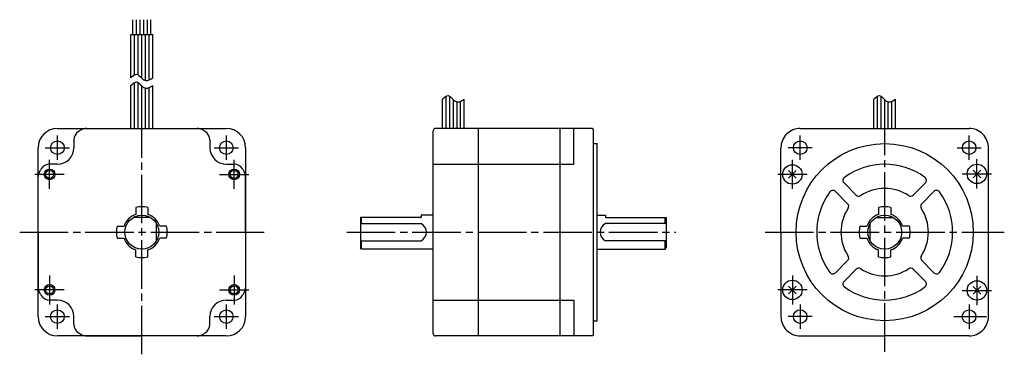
# Model space of a CAD drawing. Extents: x -356 to 49, y -50 to 88.
import ezdxf

# ---------------------------------------------------------------- set-up
doc = ezdxf.new("R2010")
doc.units = 0
doc.header["$MEASUREMENT"] = 0
doc.linetypes.add('CENTER', pattern=[27, 20, -2, 3, -2])
doc.layers.get('0').update_dxf_attribs({"linetype": 'CONTINUOUS'})

# ---------------------------------------------------------------- blocks, each defined once
blk = doc.blocks.new('A$C6F132AA8')
for p, q in [((-309.75, 81.49), (-309.75, 87.56)), ((-308.25, 81.49), (-308.25, 87.56)), ((-306.75, 81.49), (-306.75, 87.56)), ((-305.25, 81.49), (-305.25, 87.56)), ((-303.75, 81.49), (-303.75, 87.56)), ((-302.25, 81.49), (-302.25, 87.56)), ((-310.5, 63.66), (-310.5, 81.49)), ((-310.5, 81.49), (-301.5, 81.49)), ((-309, 64.87), (-309, 81.49)), ((-307.5, 64.83), (-307.5, 81.49)), ((-306, 63.41), (-306, 81.49)), ((-304.5, 62.52), (-304.5, 81.49)), ((-303, 62.76), (-303, 81.49)), ((-301.5, 63.66), (-301.5, 81.49)), ((-309, 42.75), (-309, 61.68)), ((-307.5, 42.75), (-307.5, 61.64)), ((-310.5, 42.75), (-310.5, 60.47)), ((-306, 42.75), (-306, 60.22)), ((-304.5, 42.75), (-304.5, 59.33)), ((-303, 42.75), (-303, 59.57)), ((-301.5, 42.75), (-301.5, 60.47)), ((-182.18, 42.75), (-182.18, 54.85)), ((-180.68, 42.75), (-180.68, 56.06)), ((-179.18, 42.75), (-179.18, 56.02)), ((-177.68, 42.75), (-177.68, 54.6)), ((-176.18, 42.75), (-176.18, 53.71)), ((-174.68, 42.75), (-174.68, 53.95)), ((-173.18, 42.75), (-173.18, 54.85)), ((-4.5, 42.75), (-4.5, 54.85)), ((-3, 42.75), (-3, 56.06)), ((-1.5, 42.75), (-1.5, 56.02)), ((0, 42.75), (0, 54.6)), ((1.5, 42.75), (1.5, 53.71)), ((3, 42.75), (3, 53.95)), ((4.5, 42.75), (4.5, 54.85)), ((-340.75, 42.75), (-271.25, 42.75)), ((-328.87, 42.75), (-283.13, 42.75)), ((-186, -41.75), (-186, 41.75)), ((-120.3, 42.75), (-185, 42.75)), ((-167.3, -42.45), (-167.3, 42.75)), ((-133.7, -42.75), (-133.7, 42.75)), ((-128, 28), (-128, 42.75)), ((-120.3, 42.75), (-120, 42.45)), ((-120, -42.45), (-120, 42.45)), ((-34.75, 42.75), (34.75, 42.75)), ((-334, 38.06), (-334, 34.8)), ((-278, 38.06), (-278, 34.79)), ((-120, 36.51), (-118.48, 36.51)), ((-118.48, -36.51), (-118.48, 36.51)), ((-348.75, -34.75), (-348.75, 34.75)), ((-263.25, 34.75), (-263.25, -34.75)), ((-42.75, 0), (-42.75, 34.75)), ((42.74, -34.91), (42.75, 34.75)), ((-340.8, 28), (-344.06, 28)), ((-271.2, 27.99), (-267.93, 27.99)), ((-186, 28), (-128, 28)), ((-39.6, 22.21), (-36.41, 25.39)), ((-39.6, 25.39), (-36.41, 22.21)), ((36.41, 22.4), (39.6, 25.59)), ((36.41, 25.59), (39.6, 22.4)), ((-348.75, 0), (-348.75, 22.88)), ((-263.26, -0.01), (-263.25, 22.87)), ((-16.76, 20.29), (-11.73, 15.26)), ((11.73, 15.26), (16.76, 20.29)), ((-20.29, 16.76), (-15.26, 11.73)), ((15.26, 11.73), (20.29, 16.76)), ((-308.5, 10.2), (-308.5, 7.34)), ((-303.5, 10.2), (-303.5, 7.34)), ((-2.5, 10.2), (-2.5, 7.34)), ((2.5, 10.2), (2.5, 7.34)), ((-302.39, 6), (-309.6, 6)), ((-216, 6), (-216, -6.5)), ((-191.2, 6), (-216, 6)), ((-215.5, 3.57), (-215.5, 6)), ((-186, 7), (-191, 7)), ((-191, 7), (-191, 6.2)), ((-118.48, 7), (-115, 7)), ((-115, 7), (-115, 6.2)), ((-114.8, 6), (-90, 6)), ((-90.5, 3.57), (-90.5, 6)), ((-90, 6), (-90, -6.5)), ((-3.61, 6), (3.61, 6)), ((-316.2, 2.5), (-313.34, 2.5)), ((-299.98, -3.57), (-299.98, 3.57)), ((-295.8, 2.5), (-298.66, 2.5)), ((-216, 3.57), (-191, 3.57)), ((-90, 3.57), (-115, 3.57)), ((-10.2, 2.5), (-7.34, 2.5)), ((-6.02, -3.57), (-6.02, 3.57)), ((10.2, 2.5), (7.33, 2.5)), ((-348.75, 0), (-348.75, -22.88)), ((-316.2, -2.5), (-313.34, -2.5)), ((-295.8, -2.5), (-298.66, -2.5)), ((-263.26, -0.01), (-263.26, -22.89)), ((-216, -3.57), (-191, -3.57)), ((-215.5, -7), (-215.5, -3.57)), ((-90, -3.57), (-115, -3.57)), ((-90.5, -7), (-90.5, -3.57)), ((-42.75, 0), (-42.75, -34.75)), ((-10.2, -2.5), (-7.34, -2.5)), ((10.2, -2.5), (7.33, -2.5)), ((-308.5, -10.2), (-308.5, -7.34)), ((-303.5, -10.2), (-303.5, -7.34)), ((-215.5, -7), (-216, -6.5)), ((-186, -7), (-215.5, -7)), ((-118.48, -7), (-90.5, -7)), ((-90.5, -7), (-90, -6.5)), ((-2.5, -10.2), (-2.5, -7.34)), ((2.5, -10.2), (2.5, -7.34)), ((-20.29, -16.75), (-15.26, -11.73)), ((15.26, -11.73), (20.29, -16.75)), ((-16.76, -20.29), (-11.73, -15.26)), ((11.73, -15.26), (16.76, -20.29)), ((-39.6, -25.39), (-36.41, -22.21)), ((-39.6, -22.21), (-36.41, -25.39)), ((36.41, -25.59), (39.59, -22.41)), ((36.41, -22.41), (39.59, -25.59)), ((-340.8, -28), (-344.06, -28)), ((-271.21, -28.01), (-267.94, -28.01)), ((-186, -28), (-128, -28)), ((-128, -28), (-128, -42.75)), ((-334, -38.07), (-334, -34.8)), ((-278.01, -38.07), (-278.01, -34.81)), ((-120, -36.51), (-118.48, -36.51)), ((-271.25, -42.75), (-340.75, -42.75)), ((-328.88, -42.75), (-306.01, -42.75)), ((-283.13, -42.76), (-306, -42.75)), ((-120.3, -42.75), (-185, -42.75)), ((-120, -42.45), (-120.3, -42.75)), ((-34.75, -42.75), (-0.01, -42.75)), ((34.74, -42.76), (0, -42.75))]:
    blk.add_line(p, q)
at = {"linetype": 'CENTER'}
for p, q in [((0, -49.28), (0, 49.28)), ((-306, -50.34), (-306, 42.75)), ((-340.8, 29.8), (-340.8, 39.8)), ((-271.2, 29.8), (-271.2, 39.8)), ((-345.8, 34.8), (-335.8, 34.8)), ((-276.2, 34.8), (-266.2, 34.8)), ((-344.01, 17.82), (-344.01, 29.85)), ((-267.99, 17.82), (-267.99, 29.85)), ((-38.01, 17.82), (-38.01, 29.85)), ((38, 18.02), (38.01, 30.04)), ((-337.96, 23.8), (-350.05, 23.8)), ((-337.95, 23.8), (-350.05, 23.8)), ((-274.05, 23.8), (-261.95, 23.8)), ((-274.04, 23.8), (-261.95, 23.8)), ((-31.96, 23.8), (-44.05, 23.8)), ((-31.95, 23.8), (-44.05, 23.8)), ((31.95, 24), (44.04, 24)), ((31.96, 24), (44.05, 24)), ((-49.28, 0), (49.28, 0)), ((-356.34, 0), (-255.66, 0)), ((-221.61, 0), (-86.01, 0)), ((-344.01, -17.83), (-344.01, -29.85)), ((-267.99, -17.83), (-267.99, -29.85)), ((-38.01, -17.82), (-38.01, -29.85)), ((38, -18.02), (38, -30.05)), ((-337.96, -23.8), (-350.06, -23.8)), ((-337.95, -23.8), (-350.05, -23.8)), ((-274.05, -23.8), (-261.95, -23.8)), ((-274.04, -23.8), (-261.94, -23.8)), ((-31.95, -23.8), (-44.05, -23.8)), ((-31.96, -23.8), (-44.05, -23.8)), ((31.95, -24), (44.04, -24)), ((-340.8, -39.8), (-340.8, -29.8)), ((-271.2, -39.8), (-271.2, -29.8)), ((-345.8, -34.8), (-335.8, -34.8)), ((-276.2, -34.8), (-266.2, -34.8)), ((28.43, -34.81), (41.96, -34.82))]:
    blk.add_line(p, q, dxfattribs=at)
at = {"linetype": 'CENTER', "ltscale": 0.5}
for p, q in [((-34.8, 29.81), (-34.8, 39.79)), ((34.8, 29.81), (34.8, 39.79)), ((-29.81, 34.8), (-39.79, 34.8)), ((29.81, 34.8), (39.79, 34.8)), ((-34.81, -29.8), (-34.82, -39.77)), ((34.79, -29.83), (34.78, -39.8)), ((-29.83, -34.79), (-39.8, -34.78))]:
    blk.add_line(p, q, dxfattribs=at)
for centre, radius in [((-340.8, 34.8), 2.8), ((-271.2, 34.8), 2.8), ((-34.8, 34.8), 2.8), ((0, 0), 36.51), ((34.8, 34.8), 2.8), ((-344.01, 23.8), 2.2), ((-344.01, 23.8), 1.65), ((-267.99, 23.8), 2.2), ((-267.99, 23.8), 1.65), ((-38.01, 23.8), 4), ((38, 24), 4), ((-306, 0), 7), ((0, 0), 7), ((-38.01, -23.8), 4), ((38, -24), 4), ((-344.01, -23.8), 2.2), ((-344.01, -23.8), 1.65), ((-267.99, -23.8), 2.2), ((-267.99, -23.8), 1.65), ((-340.8, -34.8), 2.8), ((-271.2, -34.8), 2.8), ((-34.82, -34.78), 2.8), ((34.78, -34.82), 2.8)]:
    blk.add_circle(centre, radius)
for centre, radius, start, end in [((-340.75, 34.75), 8, 90, 180), ((-271.25, 34.75), 8, 0, 90), ((-185, 41.75), 1, 90, 180), ((-34.75, 34.75), 8, 90, 180.0014), ((34.75, 34.75), 8, 359.989, 90), ((-340.8, 34.8), 6.8, 270, 0), ((-271.2, 34.79), 6.8, 179.9904, 269.9904), ((-344.75, 22.88), 4, 149.4416, 180), ((-306, 0), 49, 147.7689, 149.4416), ((-344.06, 24), 4, 90, 147.7689), ((-267.94, 23.99), 4, 32.2215, 89.9904), ((-306.01, 0), 49, 30.5488, 32.2215), ((-267.25, 22.87), 4, 359.9904, 30.5488), ((0, 0), 28, 53.6816, 126.3184), ((-15.7, 21.35), 1.5, 126.3184, 225.5754), ((15.69, 21.35), 1.5, 315, 53.6816), ((0, 0), 28, 143.6815, 216.3184), ((-21.35, 15.7), 1.5, 45, 143.6815), ((0, 0), 18, 56.837, 123.1629), ((21.35, 15.7), 1.5, 36.3184, 134.9999), ((0, 0), 28, 323.6814, 36.3184), ((-10.67, 16.32), 1.5, 225.0001, 303.717), ((10.67, 16.32), 1.5, 235.9174, 315), ((-306, 0), 10.5, 90, 103.7741), ((-306, 0), 10.5, 76.2259, 90), ((0, 0), 18, 146.837, 213.163), ((-16.32, 10.67), 1.5, 326.8369, 45), ((0, 0), 10.5, 90, 103.7741), ((0, 0), 10.5, 76.2259, 90), ((16.32, 10.67), 1.5, 134.9999, 214.0323), ((0, 0), 18, 326.8369, 33.163), ((-306, 0), 7.75, 108.8191, 161.1809), ((-306, 0), 7.75, 18.8191, 71.1809), ((-191.2, 6.2), 0.2, 270, 0), ((-114.8, 6.2), 0.2, 180, 270), ((0, 0), 7.75, 108.8191, 161.1809), ((0, 0), 7.75, 18.8191, 71.1809), ((-306, 0), 10.5, 166.2259, 180), ((-306, 0), 10.5, 0, 13.7741), ((-192.8, 0), 4, 296.7455, 63.2545), ((-113.2, 0), 4, 116.7455, 243.2545), ((0, 0), 10.5, 166.2259, 180), ((0, 0), 10.5, 180, 193.7741), ((0, 0), 10.5, 0, 13.7741), ((0, 0), 10.5, 346.2259, 0), ((-306, 0), 10.5, 180, 193.7741), ((-306, 0), 7.75, 198.8191, 251.1809), ((-306, 0), 7.75, 288.8191, 341.1809), ((-306, 0), 10.5, 346.2259, 0), ((0, 0), 7.75, 198.8191, 251.1809), ((0, 0), 7.75, 288.8191, 341.1809), ((-306, 0), 10.5, 256.2259, 270), ((-306, 0), 10.5, 270, 283.7741), ((-16.32, -10.67), 1.5, 315, 33.163), ((0, 0), 10.5, 256.2259, 270), ((0, 0), 10.5, 270, 283.7741), ((16.32, -10.67), 1.5, 146.4498, 225), ((-10.67, -16.32), 1.5, 56.837, 134.9999), ((0, 0), 18, 236.837, 303.1628), ((10.67, -16.32), 1.5, 45, 123.1629), ((-21.35, -15.69), 1.5, 216.3184, 315), ((21.35, -15.69), 1.5, 225.0001, 323.8467), ((-344.75, -22.88), 4, 180.0005, 210.5589), ((-267.26, -22.89), 4, 329.4315, 359.9899), ((-15.7, -21.35), 1.5, 134.9999, 233.6816), ((0, 0), 28, 233.6816, 306.3181), ((15.69, -21.35), 1.5, 306.3184, 45), ((-306, 0), 49, 210.5589, 212.2316), ((-344.06, -24), 4, 212.2316, 270.0005), ((-340.8, -34.8), 6.8, 0.0005, 90.0005), ((-271.21, -34.81), 6.8, 89.9899, 179.9899), ((-267.94, -24.01), 4, 269.9899, 327.7588), ((-306.01, 0), 49, 327.7588, 329.4315), ((-340.75, -34.75), 8, 180, 270), ((-271.25, -34.75), 8, 270, 0), ((-34.75, -34.75), 8, 179.9992, 270.0005), ((34.74, -34.76), 8, 269.9899, 359.9913), ((-185, -41.75), 1, 180, 270)]:
    blk.add_arc(centre, radius, start, end)
at = {"ltscale": 0.779656}
for centre, radius, start, end in [((-330, 38.06), 4, 122.2305, 180), ((-306, 0), 49, 120.5539, 122.2305), ((-328.87, 38.75), 4, 90, 120.5539), ((-283.13, 38.75), 4, 59.4461, 90), ((-306, 0), 49, 57.7599, 59.4461), ((-282, 38.06), 4, 359.9904, 57.7599), ((-330, -38.07), 4, 180.0005, 237.77), ((-282.01, -38.07), 4, 302.2204, 359.9899), ((-306, 0), 49, 237.77, 239.4416), ((-328.88, -38.75), 4, 239.4416, 270.0005), ((-283.13, -38.76), 4, 269.9899, 300.5488), ((-306, 0), 49, 300.5488, 302.2204)]:
    blk.add_arc(centre, radius, start, end, dxfattribs=at)
for points in [[(-310.5, 63.66), (-309.68, 64.43), (-308.06, 65.93), (-306.29, 63.47), (-304.02, 61.97), (-302.46, 63.01), (-301.5, 63.66)], [(-310.5, 60.47), (-309.68, 61.24), (-308.06, 62.74), (-306.29, 60.28), (-304.02, 58.78), (-302.46, 59.82), (-301.5, 60.47)], [(-182.18, 54.85), (-181.35, 55.62), (-179.74, 57.12), (-177.97, 54.65), (-175.7, 53.16), (-174.14, 54.2), (-173.18, 54.85)], [(-4.5, 54.85), (-3.68, 55.62), (-2.06, 57.12), (-0.29, 54.65), (1.98, 53.16), (3.54, 54.2), (4.5, 54.85)]]:
    blk.add_open_spline(points, degree=3, knots=[0, 0, 0, 0, 2.792475, 5.458422, 7.369349, 10.454796, 10.454796, 10.454796, 10.454796])

msp = doc.modelspace()

# ---------------------------------------------------------------- block references
msp.add_blockref('A$C6F132AA8', (0, 0))

doc.saveas('drawing.dxf')
